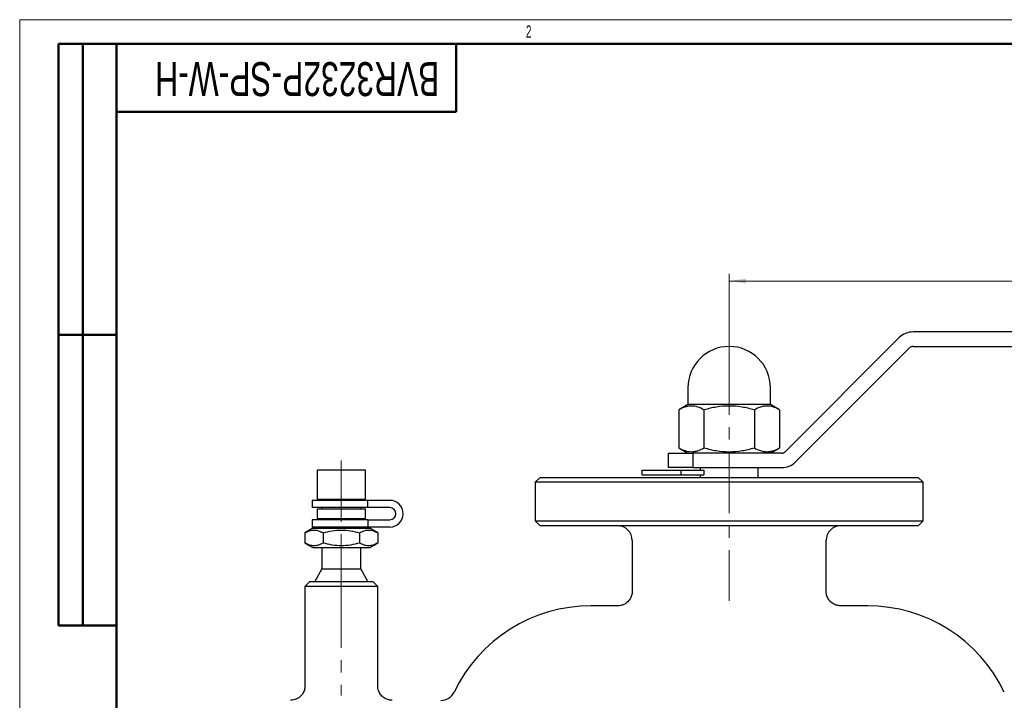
# Model space of a CAD drawing. Header units: millimetres. Extents: x 0 to 420, y 0 to 297.
# Tile 13 of 14: x 0 to 203, y 157 to 297. Entities that reach past the tile are written whole.
import ezdxf

# ---------------------------------------------------------------- set-up
doc = ezdxf.new("R2010")
doc.units = ezdxf.units.MM
doc.linetypes.add('CENTERX2', pattern=[20.32, 12.7, -2.54, 2.54, -2.54])
doc.layers.add('ОСНОВНОЙ', color=7, linetype='Continuous', lineweight=25)
doc.styles.add('SLDTEXTSTYLE1', font='TXT', dxfattribs={"width": 0.7})
doc.styles.add('SLDTEXTSTYLE2', font='TXT', dxfattribs={"width": 0.605})
doc.dimstyles.new('SLDDIMSTYLE0', dxfattribs={"dimtxt": 5, "dimasz": 3.5, "dimexe": 0, "dimexo": 0.0625, "dimgap": 1.25, "dimtad": 2, "dimrnd": 1e-09, "dimzin": 12, "dimdsep": 46, "dimtxsty": 'SLDTEXTSTYLE1', "dimsah": 1, "dimcen": 0.09, "dimadec": 0, "dimazin": 3, "dimtfac": 1, "dimtdec": 3, "dimtofl": 0, "dimtmove": 0, "dimatfit": 3, "dimfxl": 1, "dimfrac": 2, "dimtolj": 1, "dimtzin": 12, "dimarcsym": 0})

# ---------------------------------------------------------------- blocks, each defined once
blk = doc.blocks.new('_D_1')
at = {"color": 7, "linetype": 'Continuous', "lineweight": 0}
for p, q in [((146.34, 228.19), (146.34, 244.59)), ((301.34, 232.59), (301.34, 244.59)), ((146.34, 243.09), (301.34, 243.09))]:
    blk.add_line(p, q, dxfattribs=at)
at = {"color": 7, "linetype": 'Continuous', "lineweight": 18}
for points in [[(146.34, 243.09), (149.84, 242.59), (149.84, 243.59)], [(301.34, 243.09), (297.84, 243.59), (297.84, 242.59)]]:
    blk.add_solid(points, dxfattribs=at)
at = {"color": 7, "linetype": 'Continuous', "lineweight": 18, "insert": (220.41, 249.53), "char_height": 5, "attachment_point": 1, "style": 'SLDTEXTSTYLE1'}
blk.add_mtext('155', dxfattribs=at)

msp = doc.modelspace()

# ---------------------------------------------------------------- linework, layer by layer
at = {"color": 7, "linetype": 'Continuous', "lineweight": 18}
for q in [(420, 297), (0, 0)]:
    msp.add_line((0, 297), q, dxfattribs=at)
at = {"color": 7, "linetype": 'Continuous', "lineweight": 50}
for p, q in [((8, 172), (8, 292)), ((20, 292), (8, 292)), ((8, 172), (8, 292)), ((13, 172), (13, 292)), ((13, 172), (13, 292)), ((20, 292), (20, 5)), ((415, 292), (20, 292)), ((20, 292), (20, 5)), ((90, 278), (90, 292)), ((20, 278), (90, 278)), ((8, 232), (20, 232)), ((8, 172), (20, 172))]:
    msp.add_line(p, q, dxfattribs=at)
at = {"color": 7, "linetype": 'Continuous', "lineweight": 25}
for p, q in [((20, 232), (8, 232)), ((221.342, 232.587), (184.257, 232.587)), ((181.428, 231.416), (157.893, 207.88)), ((184.257, 229.587), (221.342, 229.587)), ((160.014, 205.759), (183.549, 229.295)), ((137.842, 221.087), (137.842, 217.587)), ((154.842, 217.587), (154.842, 221.087)), ((137.842, 217.587), (135.95, 216.495)), ((154.842, 217.587), (137.842, 217.587)), ((156.735, 216.495), (154.842, 217.587)), ((135.95, 216.495), (135.95, 208.68)), ((141.146, 216.495), (141.146, 208.68)), ((151.538, 216.495), (151.538, 208.68)), ((156.735, 216.495), (156.735, 208.68)), ((133.842, 204.587), (133.842, 207.587)), ((133.842, 207.587), (138.842, 207.587)), ((135.95, 208.68), (137.842, 207.587)), ((138.842, 207.587), (138.842, 204.587)), ((157.185, 207.587), (138.842, 207.587)), ((154.842, 207.587), (156.735, 208.68)), ((61.342, 204.087), (61.342, 198.087)), ((71.342, 204.087), (61.342, 204.087)), ((71.342, 198.087), (71.342, 204.087)), ((128.342, 204.087), (128.342, 203.087)), ((128.342, 204.087), (136.342, 204.087)), ((138.842, 204.587), (133.842, 204.587)), ((136.342, 204.087), (136.342, 203.087)), ((136.342, 204.087), (141.146, 204.087)), ((138.842, 204.587), (157.185, 204.587)), ((140.342, 204.587), (140.342, 204.087)), ((141.146, 204.087), (141.146, 203.087)), ((152.342, 202.587), (152.342, 204.587)), ((107.342, 202.587), (106.342, 201.587)), ((106.342, 201.587), (106.342, 193.587)), ((186.342, 201.587), (106.342, 201.587)), ((107.342, 202.587), (185.342, 202.587)), ((128.342, 203.087), (136.342, 203.087)), ((136.342, 203.087), (141.146, 203.087)), ((140.342, 203.087), (140.342, 202.587)), ((186.342, 201.587), (185.342, 202.587)), ((186.342, 193.587), (186.342, 201.587)), ((60.342, 197.837), (60.342, 196.337)), ((71.797, 197.837), (60.342, 197.837)), ((61.342, 198.087), (71.342, 198.087)), ((62.342, 198.087), (62.342, 197.837)), ((70.342, 197.837), (70.342, 198.087)), ((71.797, 196.337), (71.797, 197.837)), ((76.342, 197.837), (71.797, 197.837)), ((71.797, 196.337), (60.342, 196.337)), ((61.342, 196.087), (61.342, 194.087)), ((61.342, 196.087), (71.342, 196.087)), ((62.342, 196.337), (62.342, 196.087)), ((70.342, 196.087), (70.342, 196.337)), ((71.342, 194.087), (71.342, 196.087)), ((76.342, 196.337), (71.797, 196.337)), ((60.342, 193.837), (60.342, 192.337)), ((71.797, 193.837), (60.342, 193.837)), ((61.342, 194.087), (71.342, 194.087)), ((62.342, 194.087), (62.342, 193.837)), ((70.342, 193.837), (70.342, 194.087)), ((71.797, 193.837), (71.797, 192.337)), ((71.797, 193.837), (76.342, 193.837)), ((106.342, 193.587), (107.342, 192.587)), ((106.342, 193.587), (186.342, 193.587)), ((185.342, 192.587), (186.342, 193.587)), ((60.492, 192.087), (58.837, 191.132)), ((58.837, 191.132), (58.837, 189.043)), ((71.797, 192.337), (60.342, 192.337)), ((60.492, 192.087), (72.192, 192.087)), ((62.342, 192.337), (62.342, 192.087)), ((62.59, 191.132), (62.59, 189.043)), ((70.095, 191.132), (70.095, 189.043)), ((70.342, 192.087), (70.342, 192.337)), ((76.342, 192.337), (71.797, 192.337)), ((73.848, 191.132), (72.192, 192.087)), ((73.848, 191.132), (73.848, 189.043)), ((185.342, 192.587), (107.342, 192.587)), ((58.837, 189.043), (60.492, 188.087)), ((72.192, 188.087), (73.848, 189.043)), ((126.342, 189.587), (126.342, 179.072)), ((166.342, 179.087), (166.342, 189.587)), ((60.492, 188.087), (72.192, 188.087)), ((62.342, 188.087), (62.342, 183.685)), ((70.342, 183.685), (70.342, 188.087)), ((62.342, 183.685), (60.842, 181.087)), ((62.342, 183.685), (70.342, 183.685)), ((71.842, 181.087), (70.342, 183.685)), ((59.842, 181.087), (58.842, 180.087)), ((59.842, 181.087), (72.842, 181.087)), ((73.842, 180.087), (72.842, 181.087)), ((58.842, 180.087), (58.842, 159.587)), ((73.842, 180.087), (58.842, 180.087)), ((73.842, 159.585), (73.842, 180.087)), ((123.385, 176.087), (117.842, 176.087)), ((174.842, 176.087), (169.342, 176.087))]:
    msp.add_line(p, q, dxfattribs=at)
at = {"color": 7, "linetype": 'CENTERX2', "lineweight": 18}
for p, q in [((146.342, 228.187), (146.342, 177.087)), ((66.342, 206.087), (66.342, 188.087)), ((66.342, 188.087), (66.342, 183.685)), ((66.342, 181.087), (66.342, 183.685)), ((66.342, 180.087), (66.342, 181.087)), ((66.342, 180.087), (66.342, 157.587))]:
    msp.add_line(p, q, dxfattribs=at)
at = {"color": 7, "linetype": 'Continuous', "lineweight": 25}
for centre, radius, start, end in [((184.257, 228.587), 4, 90, 135), ((146.342, 221.087), 8.5, 0, 180), ((184.257, 228.587), 1, 90, 135), ((157.185, 208.587), 1, 270, 315), ((157.185, 208.587), 4, 270, 315), ((76.342, 195.087), 2.75, 270, 90), ((76.342, 195.087), 1.25, 270, 90), ((123.342, 189.587), 3, 0, 90), ((169.342, 189.587), 3, 90, 180), ((117.842, 144.773), 31.314, 90, 154.4232), ((174.842, 144.773), 31.314, 25.5768, 90), ((86.891, 159.587), 3, 270, 334.4232)]:
    msp.add_arc(centre, radius, start, end, dxfattribs=at)
for points, knots in [([(141.146, 216.495), (140.722, 216.74), (140.295, 216.942), (139.431, 217.221), (138.995, 217.298), (138.332, 217.299), (138.11, 217.28), (137.671, 217.207), (137.453, 217.153), (136.803, 216.942), (136.375, 216.74), (135.95, 216.495)], [0, 0, 0, 0, 0.25, 0.25, 0.5, 0.5, 0.625, 0.625, 0.75, 0.75, 1, 1, 1, 1]), ([(151.538, 216.495), (150.692, 216.739), (149.839, 216.941), (148.109, 217.221), (147.233, 217.299), (145.454, 217.299), (144.576, 217.221), (142.845, 216.941), (141.992, 216.739), (141.146, 216.495)], [0, 0, 0, 0, 0.25, 0.25, 0.5, 0.5, 0.75, 0.75, 1, 1, 1, 1]), ([(156.735, 216.495), (156.31, 216.74), (155.883, 216.942), (155.02, 217.221), (154.583, 217.298), (153.921, 217.299), (153.699, 217.28), (153.26, 217.207), (153.042, 217.153), (152.391, 216.942), (151.963, 216.74), (151.538, 216.495)], [0, 0, 0, 0, 0.25, 0.25, 0.5, 0.5, 0.625, 0.625, 0.75, 0.75, 1, 1, 1, 1]), ([(135.95, 208.68), (136.374, 208.435), (136.802, 208.233), (137.665, 207.954), (138.101, 207.877), (138.764, 207.876), (138.986, 207.895), (139.425, 207.968), (139.643, 208.022), (140.293, 208.232), (140.721, 208.435), (141.146, 208.68)], [0, 0, 0, 0, 0.25, 0.25, 0.5, 0.5, 0.625, 0.625, 0.75, 0.75, 1, 1, 1, 1]), ([(141.146, 208.68), (141.992, 208.436), (142.846, 208.234), (144.576, 207.954), (145.451, 207.876), (147.231, 207.876), (148.109, 207.954), (149.839, 208.234), (150.693, 208.436), (151.538, 208.68)], [0, 0, 0, 0, 0.25, 0.25, 0.5, 0.5, 0.75, 0.75, 1, 1, 1, 1]), ([(151.538, 208.68), (151.963, 208.435), (152.39, 208.233), (153.254, 207.954), (153.69, 207.877), (154.352, 207.876), (154.574, 207.895), (155.013, 207.968), (155.231, 208.022), (155.882, 208.232), (156.31, 208.435), (156.735, 208.68)], [0, 0, 0, 0, 0.25, 0.25, 0.5, 0.5, 0.625, 0.625, 0.75, 0.75, 1, 1, 1, 1]), ([(58.837, 191.132), (59.143, 191.308), (59.452, 191.454), (60.075, 191.656), (60.39, 191.712), (60.869, 191.712), (61.029, 191.699), (61.346, 191.646), (61.504, 191.607), (61.973, 191.455), (62.283, 191.309), (62.59, 191.132)], [0, 0, 0, 0, 0.25, 0.25, 0.5, 0.5, 0.625, 0.625, 0.75, 0.75, 1, 1, 1, 1]), ([(62.59, 191.132), (63.812, 191.484), (65.056, 191.712), (66.984, 191.712), (67.618, 191.656), (68.868, 191.454), (69.484, 191.308), (70.095, 191.132)], [0, 0, 0, 0, 0.5, 0.5, 0.75, 0.75, 1, 1, 1, 1]), ([(70.095, 191.132), (70.401, 191.308), (70.71, 191.454), (71.334, 191.656), (71.649, 191.712), (72.127, 191.712), (72.288, 191.699), (72.605, 191.646), (72.762, 191.607), (73.232, 191.455), (73.541, 191.309), (73.848, 191.132)], [0, 0, 0, 0, 0.25, 0.25, 0.5, 0.5, 0.625, 0.625, 0.75, 0.75, 1, 1, 1, 1]), ([(62.59, 189.043), (62.283, 188.866), (61.975, 188.721), (61.351, 188.519), (61.036, 188.463), (60.557, 188.462), (60.397, 188.476), (60.08, 188.529), (59.922, 188.568), (59.453, 188.72), (59.144, 188.866), (58.837, 189.043)], [0, 0, 0, 0, 0.25, 0.25, 0.5, 0.5, 0.625, 0.625, 0.75, 0.75, 1, 1, 1, 1]), ([(70.095, 189.043), (68.873, 188.69), (67.628, 188.463), (65.7, 188.463), (65.066, 188.519), (63.817, 188.721), (63.2, 188.867), (62.59, 189.043)], [0, 0, 0, 0, 0.5, 0.5, 0.75, 0.75, 1, 1, 1, 1]), ([(73.848, 189.043), (73.541, 188.866), (73.233, 188.721), (72.609, 188.519), (72.294, 188.463), (71.816, 188.462), (71.655, 188.476), (71.338, 188.529), (71.181, 188.568), (70.711, 188.72), (70.402, 188.866), (70.095, 189.043)], [0, 0, 0, 0, 0.25, 0.25, 0.5, 0.5, 0.625, 0.625, 0.75, 0.75, 1, 1, 1, 1]), ([(126.339, 179.07), (126.34, 179.06), (126.373, 178.774), (126.233, 178.192), (125.881, 177.402), (125.308, 176.773), (124.655, 176.356), (124.02, 176.15), (123.597, 176.076), (123.395, 176.089), (123.387, 176.09)], [0, 0, 0, 0, 0.0060293, 0.1863186, 0.3736254, 0.5642631, 0.7265965, 0.8691563, 0.994711, 1, 1, 1, 1]), ([(169.342, 176.088), (169.079, 176.108), (168.55, 176.148), (167.799, 176.474), (167.135, 176.994), (166.635, 177.708), (166.367, 178.441), (166.363, 178.916), (166.362, 179.095)], [0, 0, 0, 0, 0.1673273, 0.3362552, 0.5136647, 0.6982917, 0.8864766, 1, 1, 1, 1]), ([(58.816, 159.588), (58.819, 159.428), (58.826, 158.979), (58.569, 158.246), (58.082, 157.528), (57.45, 157.018), (56.819, 156.729), (56.277, 156.598), (55.952, 156.597), (55.829, 156.597)], [0, 0, 0, 0, 0.101631, 0.2846963, 0.4822381, 0.6485811, 0.7937231, 0.9217669, 1, 1, 1, 1]), ([(76.84, 156.615), (76.662, 156.614), (76.211, 156.609), (75.524, 156.858), (74.828, 157.31), (74.257, 157.981), (73.898, 158.775), (73.865, 159.341), (73.851, 159.586)], [0, 0, 0, 0, 0.1132853, 0.2869731, 0.4566709, 0.6395242, 0.8437499, 1, 1, 1, 1])]:
    msp.add_open_spline(points, degree=3, knots=knots, dxfattribs=at)
at = {"layer": 'ОСНОВНОЙ', "linetype": 'Continuous', "lineweight": 18}
for p, q in [((20, 5), (20, 292)), ((20, 292), (415, 292))]:
    msp.add_line(p, q, dxfattribs=at)

# ---------------------------------------------------------------- texts
at = {"color": 7, "linetype": 'Continuous', "lineweight": 0, "insert": (57.257, 281.248), "char_height": 7, "attachment_point": 2, "rotation": 180, "style": 'SLDTEXTSTYLE1'}
msp.add_mtext('BVR3232P-SP-W-H', dxfattribs=at)
at = {"layer": 'ОСНОВНОЙ', "insert": (104.983, 295.823), "char_height": 2.5, "attachment_point": 2, "style": 'SLDTEXTSTYLE2'}
msp.add_mtext('2', dxfattribs=at)

# ---------------------------------------------------------------- dimensions: what is measured, and where the dimension line sits
at = {"color": 7, "linetype": 'Continuous', "lineweight": 18}
dim = msp.add_linear_dim(base=(301.342, 243.087), p1=(146.342, 228.187), p2=(301.342, 232.587), dimstyle='SLDDIMSTYLE0', dxfattribs=at)
dim.commit()
dim.dimension.update_dxf_attribs({"geometry": '_D_1', "text_midpoint": (224.313, 243.087), "dimtype": 160})

doc.saveas('drawing.dxf')
